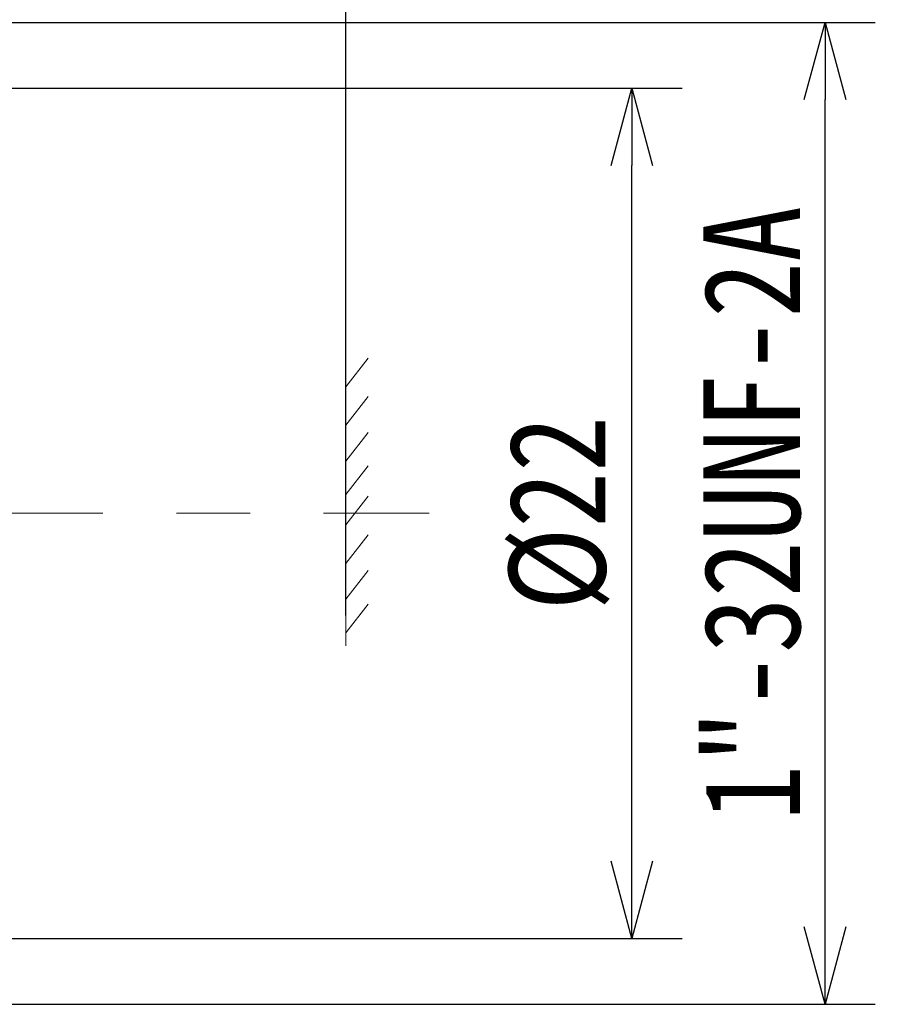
# Model space of a CAD drawing. Header units: millimetres. Extents: x 504 to 605, y 222 to 305.
# Tile 43 of 70: x 583 to 605, y 247 to 272. Entities that reach past the tile are written whole.
import ezdxf

# ---------------------------------------------------------------- set-up
doc = ezdxf.new("R2010")
doc.units = ezdxf.units.MM
doc.header["$LTSCALE"] = 0.03
doc.linetypes.add('CENTER', pattern=[50.8, 31.75, -6.35, 6.35, -6.35])
doc.layers.get('0').update_dxf_attribs({"lineweight": 15})
doc.layers.add('1', color=7, linetype='Continuous', true_color=0xffffff)
doc.styles.get("Standard").update_dxf_attribs({"font": 'simsun.ttc', "width": 0.85})
doc.dimstyles.new('ISO-25', dxfattribs={"dimtxt": 2.5, "dimasz": 2, "dimexe": 1.3, "dimexo": 0.625, "dimtad": 1, "dimzin": 9, "dimdsep": 46, "dimtxsty": 'Standard', "dimblk": 'OPEN30', "dimcen": 2, "dimazin": 2, "dimtfac": 0.6, "dimtmove": 0, "dimatfit": 0, "dimldrblk": 'OPEN30', "dimfxl": 1, "dimtolj": 1, "dimarcsym": 0})

# ---------------------------------------------------------------- blocks, each defined once
blk = doc.blocks.new('_Open30')
at = {"color": 0, "linetype": 'ByBlock', "lineweight": -2}
for p, q in [((-1, 0.268), (0, 0)), ((0, 0), (-1, -0.268)), ((0, 0), (-1, 0))]:
    blk.add_line(p, q, dxfattribs=at)
blk = doc.blocks.new('*D4')
at = {"color": 0, "lineweight": -2}
for p, q in [((573.828, 276.968), (573.828, 282.805)), ((591.353, 257.031), (591.353, 282.805)), ((575.828, 281.505), (589.353, 281.505))]:
    blk.add_line(p, q, dxfattribs=at)
at = {"layer": 'Defpoints', "color": 0}
for p in [(591.353, 281.505), (573.828, 276.343), (591.353, 256.406)]:
    blk.add_point(p, dxfattribs=at)
at = {"color": 0, "lineweight": -2, "xscale": 2, "yscale": 2, "zscale": 2, "rotation": 180}
blk.add_blockref('_Open30', (573.828, 281.505), dxfattribs=at)
at = {"color": 0, "lineweight": -2, "xscale": 2, "yscale": 2, "zscale": 2}
blk.add_blockref('_Open30', (591.353, 281.505), dxfattribs=at)
at = {"color": 0, "insert": (582.59, 283.471), "char_height": 2.5, "width": 45.23776, "attachment_point": 5}
blk.add_mtext('\\A1;17.526±0.2', dxfattribs=at)
blk = doc.blocks.new('*D3')
at = {"color": 0, "lineweight": -2}
for p, q in [((578.229, 272.371), (605.053, 272.371)), ((603.753, 248.971), (603.753, 270.371)), ((577.829, 246.971), (605.053, 246.971))]:
    blk.add_line(p, q, dxfattribs=at)
at = {"layer": 'Defpoints', "color": 0}
for p in [(577.604, 272.371), (603.753, 272.371), (577.204, 246.971)]:
    blk.add_point(p, dxfattribs=at)
at = {"color": 0, "lineweight": -2, "xscale": 2, "yscale": 2, "zscale": 2}
for p, rotation in [((603.753, 272.371), 90), ((603.753, 246.971), 270)]:
    blk.add_blockref('_Open30', p, dxfattribs=dict(at, rotation=rotation))
at = {"color": 0, "insert": (601.878, 259.671), "char_height": 2.5, "attachment_point": 5, "rotation": 90}
blk.add_mtext('\\A1;1"-32UNF-2A', dxfattribs=at)
blk = doc.blocks.new('*D8')
at = {"color": 0, "lineweight": -2}
for p, q in [((579.816, 270.671), (600.053, 270.671)), ((598.753, 250.671), (598.753, 268.671)), ((579.732, 248.671), (600.053, 248.671))]:
    blk.add_line(p, q, dxfattribs=at)
at = {"layer": 'Defpoints', "color": 0}
for p in [(579.191, 270.671), (598.753, 270.671), (579.107, 248.671)]:
    blk.add_point(p, dxfattribs=at)
at = {"color": 0, "lineweight": -2, "xscale": 2, "yscale": 2, "zscale": 2}
for p, rotation in [((598.753, 270.671), 90), ((598.753, 248.671), 270)]:
    blk.add_blockref('_Open30', p, dxfattribs=dict(at, rotation=rotation))
at = {"color": 0, "insert": (596.878, 259.671), "char_height": 2.5, "attachment_point": 5, "rotation": 90}
blk.add_mtext('\\A1;%%c22', dxfattribs=at)

msp = doc.modelspace()

# ---------------------------------------------------------------- linework, layer by layer
for p, q in [((591.3535, 262.9443), (591.9338, 263.6848)), ((591.3535, 261.9505), (591.9338, 262.691)), ((591.3535, 261.023), (591.9338, 261.7634)), ((591.3535, 260.1567), (591.9338, 260.8972)), ((591.3535, 259.3703), (591.9338, 260.1107)), ((591.3535, 258.3765), (591.9338, 259.117)), ((591.3535, 257.449), (591.9338, 258.1894)), ((591.3535, 256.5827), (591.9338, 257.3232))]:
    msp.add_line(p, q)
at = {"color": 7, "linetype": 'Continuous'}
for q in [(591.3535, 263.096), (591.3535, 256.246)]:
    msp.add_line((591.3535, 259.671), q, dxfattribs=at)
at = {"layer": '1', "color": 1, "linetype": 'CENTER', "lineweight": 5, "ltscale": 10}
msp.add_open_spline([(514.581, 259.6714), (548.9675, 259.671), (593.5091, 259.671)], degree=1, knots=[0, 0, 0.0768246, 1, 1], dxfattribs=at)

# ---------------------------------------------------------------- dimensions: what is measured, and where the dimension line sits
dim = msp.add_linear_dim(base=(591.3535, 281.5054), p1=(573.8279, 276.3426), p2=(591.3535, 256.4058), angle=180, dimstyle='ISO-25', override={"dimdec": 3, "dimtol": 1, "dimtp": 0.2, "dimtm": 0.2, "dimtfac": 1, "dimtdec": 3})
dim.commit()
dim.dimension.update_dxf_attribs({"geometry": '*D4', "text_midpoint": (582.5905, 281.5054), "dimtype": 128})
for base, p1, p2, text, picture, middle in [((603.7526, 272.371), (577.2043, 246.971), (577.6044, 272.371), '1"-32UNF-2A', '*D3', (603.7526, 259.671)), ((598.7526, 270.671), (579.1073, 248.671), (579.1908, 270.671), '%%c<>', '*D8', (598.7526, 259.671))]:
    dim = msp.add_linear_dim(base=base, p1=p1, p2=p2, angle=90, text=text, dimstyle='ISO-25')
    dim.commit()
    dim.dimension.update_dxf_attribs({"geometry": picture, "text_midpoint": middle, "dimtype": 128})

doc.saveas('drawing.dxf')
